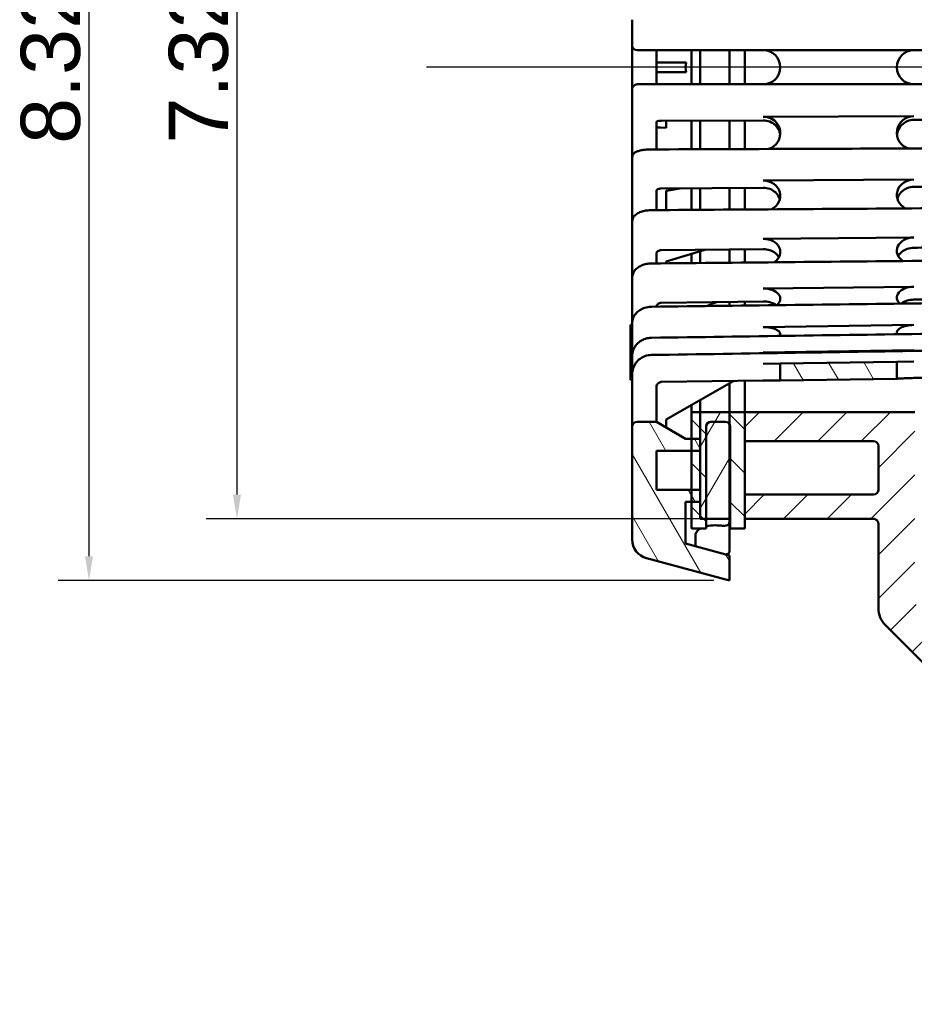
# Model space of a CAD drawing. Header units: inches. Extents: x 0 to 46.8, y 0 to 33.1.
# Tile 13 of 22: x 18.9 to 26.1, y 11.2 to 19.2. Entities that reach past the tile are written whole.
import ezdxf

# ---------------------------------------------------------------- set-up
doc = ezdxf.new("R2010")
doc.units = ezdxf.units.IN
doc.header["$LTSCALE"] = 2
doc.header["$MEASUREMENT"] = 0
for name, color, linetype, lineweight in [('Centerline (ANSI)', 7, 'Continuous', 25), ('Dimension (ANSI)', 7, 'Continuous', 25), ('Hatch (ANSI)', 7, 'Continuous', 18), ('Visible (ANSI)', 7, 'Continuous', 50)]:
    doc.layers.add(name, color=color, linetype=linetype, lineweight=lineweight)
doc.styles.add('Note Text (ANSI)', font='arial.ttf')
doc.dimstyles.new('Default (ANSI)', dxfattribs={"dimscale": 2, "dimtxt": 0.24, "dimasz": 0.098425, "dimexe": 0.125, "dimexo": 0.0625, "dimgap": 0.031496, "dimtad": 0, "dimtih": 1, "dimtoh": 1, "dimrnd": 1e-08, "dimzin": 4, "dimdsep": 46, "dimtxsty": 'Note Text (ANSI)', "dimcen": 0.09, "dimdle": 0.393701, "dimclrd": 256, "dimclre": 256, "dimclrt": 256, "dimadec": 0, "dimazin": 1, "dimtfac": 0.5, "dimtofl": 0, "dimtmove": 0, "dimatfit": 3, "dimfxl": 1, "dimtolj": 1, "dimtzin": 4, "dimlwd": -1, "dimlwe": -1, "dimarcsym": 0})

# ---------------------------------------------------------------- blocks, each defined once
blk = doc.blocks.new('*D11')
at = {"layer": 'Defpoints', "color": 0, "transparency": 16777216}
for p in [(24.6334, 22.9967), (19.4404, 14.6746), (24.6334, 14.6746)]:
    blk.add_point(p, dxfattribs=at)
at = {"layer": 'Dimension (ANSI)', "transparency": 16777216}
for p, q in [((24.5084, 22.9967), (19.1904, 22.9967)), ((19.4404, 22.7998), (19.4404, 14.8715)), ((24.5084, 14.6746), (19.1904, 14.6746))]:
    blk.add_line(p, q, dxfattribs=at)
for points in [[(19.4076, 22.7998), (19.4732, 22.7998), (19.4404, 22.9967)], [(19.4076, 14.8715), (19.4732, 14.8715), (19.4404, 14.6746)]]:
    blk.add_solid(points, dxfattribs=at)
at = {"layer": 'Dimension (ANSI)', "transparency": 16777216, "insert": (18.887, 18.2144), "char_height": 0.48, "attachment_point": 1, "rotation": 90, "style": 'Note Text (ANSI)'}
blk.add_mtext('\\A1;8.32', dxfattribs=at)
blk = doc.blocks.new('*D16')
at = {"layer": 'Defpoints', "color": 0, "transparency": 16777216}
for p in [(24.7594, 22.4971), (20.6406, 15.1742), (24.7594, 15.1742)]:
    blk.add_point(p, dxfattribs=at)
at = {"layer": 'Dimension (ANSI)', "transparency": 16777216}
for p, q in [((24.6344, 22.4971), (20.3906, 22.4971)), ((20.6406, 22.3002), (20.6406, 15.3711)), ((24.6344, 15.1742), (20.3906, 15.1742))]:
    blk.add_line(p, q, dxfattribs=at)
for points in [[(20.6078, 22.3002), (20.6734, 22.3002), (20.6406, 22.4971)], [(20.6078, 15.3711), (20.6734, 15.3711), (20.6406, 15.1742)]]:
    blk.add_solid(points, dxfattribs=at)
at = {"layer": 'Dimension (ANSI)', "transparency": 16777216, "insert": (20.0872, 18.2167), "char_height": 0.48, "attachment_point": 1, "rotation": 90, "style": 'Note Text (ANSI)'}
blk.add_mtext('\\A1;7.32', dxfattribs=at)

msp = doc.modelspace()

# ---------------------------------------------------------------- hatches: boundary and pattern name
at = {"layer": 'Hatch (ANSI)'}
h = msp.add_hatch(dxfattribs=at)
h.set_pattern_fill('ANSI31', color=256, scale=2, angle=75, style=0)
edge = h.paths.add_edge_path()
edge.add_line((24.6334, 14.8784), (24.2791, 14.9734))
edge.add_line((24.2791, 14.9734), (24.2791, 15.312))
edge.add_line((24.2791, 15.312), (24.3263, 15.312))
edge.add_line((24.3263, 15.312), (24.3972, 15.312))
edge.add_line((24.3972, 15.312), (24.3972, 15.4105))
edge.add_line((24.3972, 15.4105), (24.3263, 15.4105))
edge.add_line((24.3263, 15.4105), (24.0429, 15.4105))
edge.add_line((24.0429, 15.4105), (24.0429, 15.7254))
edge.add_line((24.0429, 15.7254), (24.3263, 15.7254))
edge.add_line((24.3263, 15.7254), (24.3972, 15.7254))
edge.add_line((24.3972, 15.7254), (24.3972, 15.8239))
edge.add_line((24.3972, 15.8239), (24.3263, 15.8239))
edge.add_line((24.3263, 15.8239), (24.2791, 15.8239))
edge.add_line((24.2791, 15.8239), (24.0429, 15.9616))
edge.add_line((24.0429, 15.9616), (23.8854, 15.9616))
edge.add_ellipse((23.8854, 15.9223), major_axis=(-0.0394, 0), ratio=1, start_angle=270, end_angle=360)
edge.add_line((23.846, 15.9223), (23.846, 15.0065))
edge.add_ellipse((24.0035, 15.0065), major_axis=(0, -0.1575), ratio=1, start_angle=270, end_angle=345)
edge.add_line((23.9627, 14.8543), (24.6334, 14.6746))
edge.add_line((24.6334, 14.6746), (24.6334, 14.8784))
edge = h.paths.add_edge_path()
edge.add_line((24.2791, 22.698), (24.6334, 22.7929))
edge.add_line((24.6334, 22.7929), (24.6334, 22.9967))
edge.add_line((24.6334, 22.9967), (23.9627, 22.817))
edge.add_ellipse((24.0035, 22.6649), major_axis=(-0.1521, -0.0408), ratio=1, start_angle=270, end_angle=345)
edge.add_line((23.846, 22.6649), (23.846, 21.7491))
edge.add_ellipse((23.8854, 21.7491), major_axis=(0, -0.0394), ratio=1, start_angle=270, end_angle=360)
edge.add_line((23.8854, 21.7097), (24.0429, 21.7097))
edge.add_line((24.0429, 21.7097), (24.2791, 21.8475))
edge.add_line((24.2791, 21.8475), (24.3263, 21.8475))
edge.add_line((24.3263, 21.8475), (24.3972, 21.8475))
edge.add_line((24.3972, 21.8475), (24.3972, 21.9459))
edge.add_line((24.3972, 21.9459), (24.3263, 21.9459))
edge.add_line((24.3263, 21.9459), (24.0429, 21.9459))
edge.add_line((24.0429, 21.9459), (24.0429, 22.2609))
edge.add_line((24.0429, 22.2609), (24.3263, 22.2609))
edge.add_line((24.3263, 22.2609), (24.3972, 22.2609))
edge.add_line((24.3972, 22.2609), (24.3972, 22.3593))
edge.add_line((24.3972, 22.3593), (24.3263, 22.3593))
edge.add_line((24.3263, 22.3593), (24.2791, 22.3593))
edge.add_line((24.2791, 22.3593), (24.2791, 22.698))
edge = h.paths.add_edge_path()
edge.add_line((30.0665, 21.0994), (30.0665, 21.2963))
edge.add_line((30.0665, 21.2963), (25.0468, 21.3757))
edge.add_line((25.0468, 21.3757), (25.0468, 21.2176))
edge.add_spline(control_points=[(25.0468, 21.2176), (25.0468, 21.2125), (25.0478, 21.2075), (25.0516, 21.198), (25.0545, 21.1937), (25.0617, 21.1864), (25.0659, 21.1835), (25.0754, 21.1794), (25.0804, 21.1783), (25.0855, 21.1783)], knot_values=[-0.155985, -0.155985, -0.155985, -0.155985, -0.117193, -0.117193, -0.078129, -0.078129, -0.039064, -0.039064, 0, 0, 0, 0], degree=3, periodic=0)
edge.add_line((25.0855, 21.1783), (30.0665, 21.0994))
h.paths.add_polyline_path([(25.0468, 16.2956), (25.9917, 16.3105), (25.9917, 16.4484), (25.0468, 16.4334)])
h.paths.add_polyline_path([(29.8303, 16.6344), (29.8303, 16.5093), (30.0665, 16.5128), (30.0665, 16.6309)])
h = msp.add_hatch(dxfattribs=at)
h.set_pattern_fill('ANSI31', color=256, scale=2, angle=90, style=0)
edge = h.paths.add_edge_path()
edge.add_line((24.3263, 21.6309), (24.7594, 21.6309))
edge.add_line((24.7594, 21.6309), (24.7594, 21.8672))
edge.add_line((24.7594, 21.8672), (24.7594, 22.3002))
edge.add_line((24.7594, 22.3002), (24.7594, 22.4971))
edge.add_line((24.7594, 22.4971), (24.7594, 22.5758))
edge.add_line((24.7594, 22.5758), (24.6413, 22.5758))
edge.add_line((24.6413, 22.5758), (24.6413, 21.7491))
edge.add_ellipse((24.6019, 21.7491), major_axis=(0, -0.0394), ratio=1, start_angle=53.1301, end_angle=90, ccw=False)
edge.add_ellipse((24.6019, 21.7491), major_axis=(-0.0236, -0.0315), ratio=1, start_angle=36.8699, end_angle=90, ccw=False)
edge.add_line((24.6019, 21.7097), (24.4838, 21.7097))
edge.add_ellipse((24.4838, 21.7491), major_axis=(-0.0394, 0), ratio=1, start_angle=0, end_angle=90, ccw=False)
edge.add_line((24.4444, 21.7491), (24.4444, 22.4971))
edge.add_line((24.4444, 22.4971), (24.4444, 22.5758))
edge.add_line((24.4444, 22.5758), (24.3263, 22.5758))
edge.add_line((24.3263, 22.5758), (24.3263, 22.3593))
edge.add_line((24.3263, 22.3593), (24.3263, 22.2609))
edge.add_line((24.3263, 22.2609), (24.3263, 21.9459))
edge.add_line((24.3263, 21.9459), (24.3263, 21.8475))
edge.add_line((24.3263, 21.8475), (24.3263, 21.6309))
edge = h.paths.add_edge_path()
edge.add_line((24.7594, 16.0404), (24.3263, 16.0404))
edge.add_line((24.3263, 16.0404), (24.3263, 15.8239))
edge.add_line((24.3263, 15.8239), (24.3263, 15.7254))
edge.add_line((24.3263, 15.7254), (24.3263, 15.4105))
edge.add_line((24.3263, 15.4105), (24.3263, 15.312))
edge.add_line((24.3263, 15.312), (24.3263, 15.0955))
edge.add_line((24.3263, 15.0955), (24.4444, 15.0955))
edge.add_line((24.4444, 15.0955), (24.4444, 15.1742))
edge.add_line((24.4444, 15.1742), (24.4444, 15.9223))
edge.add_ellipse((24.4838, 15.9223), major_axis=(0, 0.0394), ratio=1, start_angle=0, end_angle=90, ccw=False)
edge.add_line((24.4838, 15.9616), (24.6019, 15.9616))
edge.add_ellipse((24.6019, 15.9223), major_axis=(0.0394, 0), ratio=1, start_angle=36.8699, end_angle=90, ccw=False)
edge.add_ellipse((24.6019, 15.9223), major_axis=(0.0236, -0.0315), ratio=1, start_angle=53.1301, end_angle=90, ccw=False)
edge.add_line((24.6413, 15.9223), (24.6413, 15.0955))
edge.add_line((24.6413, 15.0955), (24.7594, 15.0955))
edge.add_line((24.7594, 15.0955), (24.7594, 15.1742))
edge.add_line((24.7594, 15.1742), (24.7594, 15.3711))
edge.add_line((24.7594, 15.3711), (24.7594, 15.8042))
edge.add_line((24.7594, 15.8042), (24.7594, 16.0404))
h = msp.add_hatch(dxfattribs=at)
h.set_pattern_fill('ANSI31', color=256, scale=2, angle=15, style=0)
h.paths.add_polyline_path([(24.3972, 22.4971), (24.3972, 22.3593), (24.3972, 22.2609), (24.3972, 21.9459), (24.3972, 21.8475), (24.3972, 21.6309), (24.6334, 21.6309), (24.6334, 21.7254), (24.6334, 22.4971), (24.4444, 22.4971)])
h.paths.add_polyline_path([(24.3972, 16.0404), (24.3972, 15.8239), (24.3972, 15.7254), (24.3972, 15.4105), (24.3972, 15.312), (24.3972, 15.1742), (24.4444, 15.1742), (24.6334, 15.1742), (24.6334, 15.9459), (24.6334, 16.0404)])
h = msp.add_hatch(dxfattribs=at)
h.set_pattern_fill('ANSI31', color=256, scale=2, style=0)
edge = h.paths.add_edge_path()
edge.add_ellipse((31.8066, 22.4577), major_axis=(-0.0394, 0), ratio=1, start_angle=270, end_angle=360)
edge.add_line((31.7673, 22.4577), (31.7673, 21.9853))
edge.add_ellipse((31.6492, 21.9853), major_axis=(0, -0.1181), ratio=1, start_angle=0, end_angle=90, ccw=False)
edge.add_line((31.6492, 21.8672), (31.3342, 21.8672))
edge.add_spline(control_points=[(31.3342, 21.8672), (31.3263, 21.8672), (31.3184, 21.868), (31.3028, 21.8711), (31.2952, 21.8735), (31.2738, 21.8826), (31.2609, 21.8914), (31.2393, 21.9133), (31.2308, 21.9262), (31.2191, 21.9547), (31.2161, 21.9699), (31.2161, 21.9853)], knot_values=[-0.472444, -0.472444, -0.472444, -0.472444, -0.412012, -0.412012, -0.35158, -0.35158, -0.234387, -0.234387, -0.117193, -0.117193, 0, 0, 0, 0], degree=3, periodic=0)
edge.add_line((31.2161, 21.9853), (31.2161, 22.4577))
edge.add_ellipse((31.1767, 22.4577), major_axis=(0, 0.0394), ratio=1, start_angle=270, end_angle=360)
edge.add_line((31.1767, 22.4971), (31.124, 22.4971))
edge.add_line((31.124, 22.4971), (31.0232, 22.4971))
edge.add_line((31.0232, 22.4971), (31.0232, 21.8672))
edge.add_line((31.0232, 21.8672), (30.9011, 21.8672))
edge.add_line((30.9011, 21.8672), (30.9011, 20.2727))
edge.add_line((30.9011, 20.2727), (31.2161, 20.2727))
edge.add_line((31.2161, 20.2727), (31.3736, 20.2727))
edge.add_line((31.3736, 20.2727), (31.5311, 20.2727))
edge.add_line((31.5311, 20.2727), (31.6492, 20.2727))
edge.add_ellipse((31.6492, 20.2333), major_axis=(0.0394, 0), ratio=1, start_angle=0, end_angle=90, ccw=False)
edge.add_line((31.6885, 20.2333), (31.6885, 19.9971))
edge.add_line((31.6885, 19.9971), (31.6885, 19.7609))
edge.add_line((31.6885, 19.7609), (31.8854, 19.7609))
edge.add_line((31.8854, 19.7609), (31.9641, 19.8396))
edge.add_line((31.9641, 19.8396), (31.9641, 20.8839))
edge.add_ellipse((32.0822, 20.8839), major_axis=(0, 0.1181), ratio=1, start_angle=0.5, end_angle=90, ccw=False)
edge.add_line((32.0812, 21.002), (33.9326, 21.0182))
edge.add_line((33.9326, 21.0182), (33.9326, 21.2569))
edge.add_ellipse((33.8933, 21.2569), major_axis=(0, 0.0394), ratio=1, start_angle=270, end_angle=360)
edge.add_line((33.8933, 21.2963), (32.2397, 21.2963))
edge.add_ellipse((32.2397, 21.5719), major_axis=(-0.2756, 0), ratio=1, start_angle=0, end_angle=90, ccw=False)
edge.add_line((31.9641, 21.5719), (31.9641, 22.4577))
edge.add_ellipse((31.9248, 22.4577), major_axis=(0, 0.0394), ratio=1, start_angle=270, end_angle=360)
edge.add_line((31.9248, 22.4971), (31.8066, 22.4971))
edge = h.paths.add_edge_path()
edge.add_ellipse((31.7279, 16.6802), major_axis=(0.0394, 0), ratio=1, start_angle=0, end_angle=90)
edge.add_line((31.7279, 16.7195), (30.3893, 16.7195))
edge.add_line((30.3893, 16.7195), (30.3893, 16.8376))
edge.add_line((30.3893, 16.8376), (31.7279, 16.8376))
edge.add_ellipse((31.7279, 16.877), major_axis=(0, -0.0394), ratio=1, start_angle=0, end_angle=90)
edge.add_line((31.7673, 16.877), (31.7673, 17.1624))
edge.add_ellipse((31.7279, 17.1624), major_axis=(0.0394, 0), ratio=1, start_angle=0, end_angle=90)
edge.add_line((31.7279, 17.2018), (30.3893, 17.2018))
edge.add_line((30.3893, 17.2018), (30.3893, 17.3987))
edge.add_line((30.3893, 17.3987), (31.2161, 17.3987))
edge.add_line((31.2161, 17.3987), (31.3736, 17.3987))
edge.add_line((31.3736, 17.3987), (31.5311, 17.3987))
edge.add_line((31.5311, 17.3987), (31.6492, 17.3987))
edge.add_ellipse((31.6492, 17.438), major_axis=(0, -0.0394), ratio=1, start_angle=0, end_angle=90)
edge.add_line((31.6885, 17.438), (31.6885, 17.6742))
edge.add_line((31.6885, 17.6742), (31.6885, 17.9105))
edge.add_line((31.6885, 17.9105), (31.8854, 17.9105))
edge.add_line((31.8854, 17.9105), (31.9641, 17.8317))
edge.add_line((31.9641, 17.8317), (31.9641, 16.7874))
edge.add_ellipse((32.0822, 16.7874), major_axis=(-0.1181, 0.001), ratio=1, start_angle=0.5, end_angle=90)
edge.add_line((32.0812, 16.6693), (33.9326, 16.6531))
edge.add_line((33.9326, 16.6531), (33.9326, 16.4144))
edge.add_ellipse((33.8933, 16.4144), major_axis=(0.0394, 0), ratio=1, start_angle=270, end_angle=360, ccw=False)
edge.add_line((33.8933, 16.375), (32.2397, 16.375))
edge.add_ellipse((32.2397, 16.0994), major_axis=(0, 0.2756), ratio=1, start_angle=0, end_angle=90)
edge.add_line((31.9641, 16.0994), (31.9641, 15.2136))
edge.add_ellipse((31.9248, 15.2136), major_axis=(0.0065, 0.0388), ratio=1, start_angle=270, end_angle=279.57127, ccw=False)
edge.add_line((31.9636, 15.2071), (32.4412, 14.7294))
edge.add_ellipse((32.4134, 14.7016), major_axis=(0.0278, 0.0278), ratio=1, start_angle=270, end_angle=360, ccw=False)
edge.add_line((32.4412, 14.6737), (32.287, 14.5195))
edge.add_line((32.287, 14.5195), (30.8829, 15.8993))
edge.add_line((30.8829, 15.8993), (30.8127, 15.829))
edge.add_line((30.8127, 15.829), (30.6013, 16.0404))
edge.add_line((30.6013, 16.0404), (31.7279, 16.0404))
edge.add_ellipse((31.7279, 16.0798), major_axis=(0, -0.0394), ratio=1, start_angle=0, end_angle=90)
edge.add_line((31.7673, 16.0798), (31.7673, 16.6802))
edge = h.paths.add_edge_path()
edge.add_ellipse((25.8027, 15.7648), major_axis=(0.0394, 0), ratio=1, start_angle=0, end_angle=90)
edge.add_line((25.8027, 15.8042), (24.7594, 15.8042))
edge.add_line((24.7594, 15.8042), (24.7594, 16.0404))
edge.add_line((24.7594, 16.0404), (26.1374, 16.0404))
edge.add_line((26.1374, 16.0404), (26.1374, 14.4912))
edge.add_line((26.1374, 14.4912), (26.1374, 14.4912))
edge.add_line((26.1374, 14.4912), (26.1374, 14.4911))
edge.add_line((26.1374, 14.4911), (29.1713, 11.4038))
edge.add_line((29.1713, 11.4038), (29.0171, 11.2496))
edge.add_ellipse((28.9892, 11.2774), major_axis=(0.0278, -0.0278), ratio=1, start_angle=270, end_angle=360, ccw=False)
edge.add_line((28.9614, 11.2496), (25.8997, 14.3112))
edge.add_spline(control_points=[(25.8997, 14.3112), (25.8816, 14.3293), (25.8672, 14.3508), (25.8473, 14.3985), (25.8421, 14.4243), (25.8421, 14.4504)], knot_values=[-0.393957, -0.393957, -0.393957, -0.393957, -0.198634, -0.198634, 0, 0, 0, 0], degree=3, periodic=0)
edge.add_line((25.8421, 14.4504), (25.8421, 15.1349))
edge.add_spline(control_points=[(25.8421, 15.1349), (25.8421, 15.14), (25.8411, 15.1451), (25.8372, 15.1546), (25.8343, 15.1589), (25.8271, 15.1662), (25.8228, 15.1691), (25.8157, 15.1721), (25.8132, 15.1729), (25.808, 15.174), (25.8053, 15.1742), (25.8027, 15.1742)], knot_values=[-0.157481, -0.157481, -0.157481, -0.157481, -0.118417, -0.118417, -0.079353, -0.079353, -0.040288, -0.040288, -0.020144, -0.020144, 0, 0, 0, 0], degree=3, periodic=0)
edge.add_line((25.8027, 15.1742), (24.7594, 15.1742))
edge.add_line((24.7594, 15.1742), (24.7594, 15.3711))
edge.add_line((24.7594, 15.3711), (25.8027, 15.3711))
edge.add_ellipse((25.8027, 15.4105), major_axis=(0, -0.0394), ratio=1, start_angle=0, end_angle=90)
edge.add_line((25.8421, 15.4105), (25.8421, 15.7648))
edge = h.paths.add_edge_path()
edge.add_line((30.3893, 20.8337), (30.3893, 20.4695))
edge.add_line((30.3893, 20.4695), (30.3893, 20.2727))
edge.add_line((30.3893, 20.2727), (30.5074, 20.2727))
edge.add_line((30.5074, 20.2727), (30.5074, 21.8672))
edge.add_line((30.5074, 21.8672), (30.3854, 21.8672))
edge.add_line((30.3854, 21.8672), (30.3854, 22.4971))
edge.add_line((30.3854, 22.4971), (30.2846, 22.4971))
edge.add_line((30.2846, 22.4971), (30.2318, 22.4971))
edge.add_ellipse((30.2318, 22.4577), major_axis=(-0.0394, 0), ratio=1, start_angle=270, end_angle=360)
edge.add_line((30.1925, 22.4577), (30.1925, 21.9853))
edge.add_spline(control_points=[(30.1925, 21.9853), (30.1925, 21.9773), (30.1917, 21.9694), (30.1885, 21.9539), (30.1861, 21.9463), (30.177, 21.9248), (30.1683, 21.912), (30.1464, 21.8904), (30.1334, 21.8818), (30.105, 21.8702), (30.0897, 21.8672), (30.0744, 21.8672)], knot_values=[-0.472444, -0.472444, -0.472444, -0.472444, -0.412012, -0.412012, -0.35158, -0.35158, -0.234387, -0.234387, -0.117193, -0.117193, 0, 0, 0, 0], degree=3, periodic=0)
edge.add_line((30.0744, 21.8672), (28.9129, 21.8672))
edge.add_ellipse((28.9129, 21.9853), major_axis=(-0.1181, 0), ratio=1, start_angle=0, end_angle=90, ccw=False)
edge.add_line((28.7948, 21.9853), (28.7948, 22.4577))
edge.add_ellipse((28.7555, 22.4577), major_axis=(0, 0.0394), ratio=1, start_angle=270, end_angle=360)
edge.add_line((28.7555, 22.4971), (28.6374, 22.4971))
edge.add_ellipse((28.6374, 22.4577), major_axis=(-0.0394, 0), ratio=1, start_angle=270, end_angle=360)
edge.add_line((28.598, 22.4577), (28.598, 21.9853))
edge.add_ellipse((28.4799, 21.9853), major_axis=(0, -0.1181), ratio=1, start_angle=0, end_angle=90, ccw=False)
edge.add_line((28.4799, 21.8672), (26.1767, 21.8672))
edge.add_ellipse((26.1767, 21.9853), major_axis=(-0.1181, 0), ratio=1, start_angle=0, end_angle=90, ccw=False)
edge.add_line((26.0586, 21.9853), (26.0586, 22.379))
edge.add_ellipse((25.9405, 22.379), major_axis=(0, 0.1181), ratio=1, start_angle=270, end_angle=360)
edge.add_line((25.9405, 22.4971), (24.7594, 22.4971))
edge.add_line((24.7594, 22.4971), (24.7594, 22.3002))
edge.add_line((24.7594, 22.3002), (25.8027, 22.3002))
edge.add_ellipse((25.8027, 22.2609), major_axis=(0.0394, 0), ratio=1, start_angle=0, end_angle=90, ccw=False)
edge.add_line((25.8421, 22.2609), (25.8421, 21.9065))
edge.add_ellipse((25.8027, 21.9065), major_axis=(0, -0.0394), ratio=1, start_angle=0, end_angle=90, ccw=False)
edge.add_line((25.8027, 21.8672), (24.7594, 21.8672))
edge.add_line((24.7594, 21.8672), (24.7594, 21.6309))
edge.add_line((24.7594, 21.6309), (30.3499, 21.6309))
edge.add_spline(control_points=[(30.3499, 21.6309), (30.3526, 21.6309), (30.3552, 21.6307), (30.3604, 21.6296), (30.3629, 21.6288), (30.3701, 21.6258), (30.3744, 21.6229), (30.3816, 21.6156), (30.3844, 21.6113), (30.3883, 21.6018), (30.3893, 21.5967), (30.3893, 21.5916)], knot_values=[-0.157481, -0.157481, -0.157481, -0.157481, -0.137337, -0.137337, -0.117193, -0.117193, -0.078129, -0.078129, -0.039064, -0.039064, 0, 0, 0, 0], degree=3, periodic=0)
edge.add_line((30.3893, 21.5916), (30.3893, 21.3553))
edge.add_line((30.3893, 21.3553), (30.3893, 20.9518))
edge.add_line((30.3893, 20.9518), (30.3893, 20.8337))

# ---------------------------------------------------------------- linework, layer by layer
at = {"layer": 'Centerline (ANSI)', "linetype": 'Continuous'}
msp.add_line((34.7547, 18.8357), (22.1762, 18.8357), dxfattribs=at)
at = {"layer": 'Visible (ANSI)'}
for p, q in [((23.846, 19.2217), (23.846, 19.0128)), ((23.846, 19.0128), (23.846, 18.6585)), ((23.8854, 18.9735), (24.0016, 18.9735)), ((24.0016, 18.9735), (26.2263, 18.9735)), ((24.0429, 18.8357), (24.0429, 18.9735)), ((24.3263, 18.6979), (24.3263, 18.9735)), ((24.3972, 18.6979), (24.3972, 18.9735)), ((24.6334, 18.9735), (24.6334, 18.6979)), ((24.7594, 18.6979), (24.7594, 18.9735)), ((24.7594, 18.9735), (24.7594, 18.6979)), ((24.2843, 18.875), (24.0429, 18.875)), ((24.0429, 18.6979), (24.0429, 18.8357)), ((24.0429, 18.7963), (24.2843, 18.7963)), ((24.0016, 18.6979), (23.8854, 18.6979)), ((26.2263, 18.6979), (24.0016, 18.6979)), ((23.846, 18.6585), (23.846, 18.4496)), ((23.846, 18.4496), (23.846, 18.3995)), ((23.846, 18.3995), (23.846, 18.1042)), ((24.0429, 18.3934), (24.0429, 18.3611)), ((24.909, 18.4051), (24.0816, 18.4022)), ((24.1216, 18.3458), (24.1216, 18.4024)), ((24.3263, 18.1711), (24.3263, 18.4031)), ((24.3972, 18.1713), (24.3972, 18.4033)), ((24.6334, 18.4042), (24.6334, 18.1721)), ((24.7594, 18.1726), (24.7594, 18.4046)), ((24.7594, 18.4046), (24.7594, 18.1726)), ((26.1295, 18.4393), (24.909, 18.435)), ((24.0429, 18.1701), (24.0429, 18.3611)), ((24.1216, 18.3458), (24.072, 18.3473)), ((23.846, 18.1042), (23.846, 17.9058)), ((23.846, 17.9058), (23.846, 17.8081)), ((26.1295, 17.9249), (24.909, 17.9166)), ((23.846, 17.8081), (23.846, 17.5866)), ((24.0429, 17.8356), (24.0429, 17.7726)), ((24.909, 17.8584), (24.0816, 17.8527)), ((24.2319, 17.8537), (24.1216, 17.8327)), ((24.1216, 17.6781), (24.1216, 17.8327)), ((24.3263, 17.6796), (24.3263, 17.8544)), ((24.3972, 17.68), (24.3972, 17.8549)), ((24.6334, 17.8565), (24.6334, 17.6817)), ((24.7594, 17.6825), (24.7594, 17.8574)), ((24.7594, 17.8574), (24.7594, 17.6825)), ((24.0429, 17.6776), (24.0429, 17.7726)), ((23.846, 17.5866), (23.846, 17.4086)), ((23.846, 17.4086), (23.846, 17.2682)), ((26.1295, 17.4563), (24.909, 17.4443)), ((24.0429, 17.3279), (24.0429, 17.2452)), ((24.909, 17.3607), (24.0816, 17.3525)), ((24.4346, 17.356), (24.1216, 17.2598)), ((24.3972, 17.2487), (24.3972, 17.3445)), ((24.6334, 17.3579), (24.6334, 17.251)), ((24.7594, 17.2523), (24.7594, 17.3592)), ((24.7594, 17.3592), (24.7594, 17.2523)), ((23.846, 17.2682), (23.846, 17.1316)), ((24.1216, 17.246), (24.1216, 17.2598)), ((24.3263, 17.248), (24.3263, 17.3227)), ((23.846, 17.1316), (23.846, 16.983)), ((26.1295, 17.0568), (24.909, 17.0417)), ((23.846, 16.983), (23.846, 16.8069)), ((24.909, 16.9369), (24.0816, 16.9266)), ((24.5287, 16.9322), (24.4488, 16.8995)), ((24.6334, 16.9335), (24.6334, 16.9018)), ((24.7594, 16.9034), (24.7594, 16.935)), ((24.7594, 16.935), (24.7594, 16.9034)), ((24.0429, 16.8958), (24.0429, 16.8945)), ((23.846, 16.8069), (23.846, 16.762)), ((23.8325, 16.3026), (23.8325, 16.7475)), ((23.8325, 16.7475), (23.846, 16.7475)), ((23.846, 16.762), (23.846, 16.6502)), ((26.1295, 16.7465), (24.909, 16.7291)), ((23.846, 16.6502), (23.846, 16.4965)), ((26.1295, 16.541), (24.909, 16.5222)), ((23.846, 16.4965), (23.846, 16.4271)), ((25.9917, 16.4484), (25.0468, 16.4334)), ((26.1295, 16.4505), (25.9917, 16.4484)), ((25.9917, 16.3105), (25.9917, 16.4484)), ((23.846, 16.4271), (23.846, 16.3482)), ((25.0468, 16.4334), (24.909, 16.4312)), ((25.0468, 16.4334), (25.0468, 16.2956)), ((23.8325, 16.3026), (23.846, 16.3026)), ((23.846, 16.3482), (23.846, 16.3247)), ((23.846, 16.3247), (23.846, 16.0994)), ((24.909, 16.2971), (24.0816, 16.284)), ((24.6692, 16.2933), (24.1216, 15.9792)), ((24.7594, 16.0404), (24.7594, 16.2948)), ((24.7594, 16.2948), (24.7594, 16.0404)), ((25.0468, 16.2956), (25.9917, 16.3105)), ((24.0429, 16.2446), (24.0429, 16.0994)), ((24.6334, 16.2728), (24.6334, 16.0404)), ((24.3972, 16.0404), (24.3972, 16.1373)), ((23.846, 16.0994), (23.846, 15.9223)), ((24.0429, 15.9616), (24.0429, 16.0994)), ((24.3263, 16.0404), (24.3263, 16.0966)), ((24.1216, 15.9792), (24.1216, 15.9157)), ((24.7594, 16.0404), (24.3263, 16.0404)), ((24.3263, 16.0404), (24.3263, 15.0955)), ((24.3972, 16.0404), (24.3972, 15.1742)), ((24.6334, 16.0404), (24.3972, 16.0404)), ((24.6334, 15.1742), (24.6334, 16.0404)), ((26.1374, 16.0404), (24.7594, 16.0404)), ((24.7594, 16.0404), (24.7594, 15.8042)), ((24.7594, 15.0955), (24.7594, 16.0404)), ((23.846, 15.9223), (23.846, 15.0065)), ((24.0429, 15.9616), (23.8854, 15.9616)), ((24.2791, 15.8239), (24.0429, 15.9616)), ((24.4444, 15.0955), (24.4444, 15.9223)), ((24.4838, 15.9616), (24.6019, 15.9616)), ((24.6413, 15.9223), (24.6413, 15.0955)), ((24.3972, 15.8239), (24.2791, 15.8239)), ((24.3972, 15.7254), (24.3972, 15.8239)), ((24.6334, 15.756), (24.6413, 15.756)), ((24.7594, 15.8042), (25.8027, 15.8042)), ((25.8421, 15.7648), (25.8421, 15.4105)), ((24.0429, 15.4105), (24.0429, 15.7254)), ((24.0429, 15.7254), (24.3972, 15.7254)), ((24.3972, 15.4105), (24.0429, 15.4105)), ((24.3972, 15.312), (24.3972, 15.4105)), ((25.8027, 15.3711), (24.7594, 15.3711)), ((24.7594, 15.3711), (24.7594, 15.1742)), ((24.2791, 14.9734), (24.2791, 15.312)), ((24.2791, 15.312), (24.3972, 15.312)), ((24.3972, 15.1742), (24.6334, 15.1742)), ((24.6334, 15.1742), (24.6334, 15.1475)), ((24.7594, 15.1742), (25.8027, 15.1742)), ((24.3263, 15.0955), (24.4444, 15.0955)), ((24.6334, 14.9094), (24.6334, 15.1475)), ((24.6413, 15.0955), (24.7594, 15.0955)), ((25.8421, 15.1349), (25.8421, 14.4504)), ((24.3578, 14.9523), (24.3578, 15.043)), ((24.6334, 14.8784), (24.2791, 14.9734)), ((23.9627, 14.8543), (24.6334, 14.6746)), ((24.6334, 14.6746), (24.6334, 14.8784)), ((25.8997, 14.3112), (28.9614, 11.2496))]:
    msp.add_line(p, q, dxfattribs=at)
for centre, radius, start, end in [((23.8854, 19.0128), 0.0394, 180, 270), ((24.909, 18.8357), 0.1378, 270, 90), ((26.1295, 18.8357), 0.1378, 90, 270), ((23.8854, 18.6585), 0.0394, 90, 180), ((23.8854, 15.9223), 0.0394, 90, 180), ((24.4838, 15.9223), 0.0394, 90, 180), ((24.6019, 15.9223), 0.0394, 0, 90), ((25.8027, 15.7648), 0.0394, 0, 90), ((25.8027, 15.4105), 0.0394, 270, 0), ((24.0035, 15.0065), 0.1575, 180, 255)]:
    msp.add_arc(centre, radius, start, end, dxfattribs=at)
for centre, major_axis, ratio, start_param, end_param in [((24.7178, 18.8357), (-0.4387, 0), 0.583333, 6.128726, 6.437645), ((24.909, 18.3006), (0.1375, 0.0097), 0.974685, 4.963844, 7.785114), ((26.1295, 18.3049), (-0.1375, -0.0097), 0.974685, 4.643521, 7.464527), ((24.0822, 18.3516), (-0.0394, 0), 0.112673, 0, 1.308997), ((24.909, 17.7924), (0.1377, 0.005), 0.900744, 5.181285, 7.821181), ((26.1295, 17.8008), (-0.1377, -0.005), 0.900744, 4.679588, 7.319134), ((24.909, 17.3365), (0.1378, 0.0035), 0.781636, 5.38734, 7.834156), ((26.1295, 17.3486), (-0.1378, -0.0035), 0.781636, 4.692563, 7.138962), ((24.909, 16.9558), (0.1378, 0.0028), 0.623334, 5.64159, 7.841369), ((26.1295, 16.9709), (-0.1378, -0.0028), 0.623334, 4.699777, 6.899059), ((24.909, 16.6693), (0.1378, 0.0024), 0.433775, 6.042284, 7.846364), ((26.1295, 16.6867), (-0.1378, -0.0024), 0.433775, 4.704772, 6.5082), ((26.1295, 16.5103), (-0.1378, -0.0022), 0.222465, 4.708778, 5.29088), ((24.909, 16.4915), (0.1378, 0.0022), 0.222465, 0.982358, 1.567186)]:
    msp.add_ellipse(centre, major_axis=major_axis, ratio=ratio, start_param=start_param, end_param=end_param, dxfattribs=at)
for points, knots in [([(24.0816, 18.4022), (24.0769, 18.4022), (24.0715, 18.4019), (24.0627, 18.4011), (24.0578, 18.4004), (24.051, 18.3989), (24.0477, 18.3978), (24.044, 18.3958), (24.0429, 18.3945), (24.0429, 18.3934)], [0.2979725, 0.2979725, 0.2979725, 0.2979725, 0.3334089, 0.3334089, 0.3704434, 0.3704434, 0.4075107, 0.4075107, 0.4446042, 0.4446042, 0.4446042, 0.4446042]), ([(24.909, 18.4051), (24.909, 18.4051), (24.9091, 18.4051), (24.9091, 18.4051), (24.9264, 18.4052), (24.9449, 18.4018), (24.9788, 18.3881), (24.9943, 18.3777), (25.0187, 18.3537), (25.0293, 18.3385), (25.0412, 18.3103), (25.0444, 18.2979), (25.0459, 18.2858)], [-0.0003002, -0.0003002, -0.0003002, -0.0003002, 0, 0, 0, 0.1317662, 0.1317662, 0.2635323, 0.2635323, 0.3953198, 0.3953198, 0.4877835, 0.4877835, 0.4877835, 0.4877835]), ([(26.1295, 18.4094), (26.1122, 18.4094), (26.0938, 18.4059), (26.0598, 18.3919), (26.0443, 18.3814), (26.0198, 18.3573), (26.0092, 18.342), (25.9972, 18.3137), (25.9941, 18.3013), (25.9926, 18.2891)], [0.0003025, 0.0003025, 0.0003025, 0.0003025, 0.1319868, 0.1319868, 0.2639737, 0.2639737, 0.3959408, 0.3959408, 0.4885811, 0.4885811, 0.4885811, 0.4885811]), ([(23.846, 18.1042), (23.846, 18.1098), (23.8471, 18.1153), (23.8508, 18.1253), (23.8535, 18.1297), (23.86, 18.1379), (23.8639, 18.1412), (23.8745, 18.1489), (23.8809, 18.1518), (23.8969, 18.1579), (23.9066, 18.1604), (23.928, 18.1646), (23.9397, 18.1663), (23.9641, 18.1687), (23.9772, 18.1695), (23.994, 18.1699), (23.9978, 18.1699), (24.0015, 18.1699)], [-0.4641674, -0.4641674, -0.4641674, -0.4641674, -0.439466, -0.439466, -0.4120751, -0.4120751, -0.3748624, -0.3748624, -0.3049356, -0.3049356, -0.2121021, -0.2121021, -0.1192687, -0.1192687, -0.0264352, -0.0264352, 0, 0, 0, 0]), ([(24.0015, 18.1699), (24.3901, 18.1713), (24.7787, 18.1727), (25.5203, 18.1753), (25.8733, 18.1765), (26.2263, 18.1778)], [0, 0, 0, 0, 2.961393, 2.961393, 5.65173, 5.65173, 5.65173, 5.65173]), ([(24.0816, 17.8527), (24.0769, 17.8527), (24.0715, 17.8522), (24.0627, 17.8506), (24.0578, 17.8492), (24.051, 17.8462), (24.0477, 17.8441), (24.044, 17.8402), (24.0429, 17.8377), (24.0429, 17.8356)], [0.2979725, 0.2979725, 0.2979725, 0.2979725, 0.3334089, 0.3334089, 0.3704434, 0.3704434, 0.4075107, 0.4075107, 0.4446042, 0.4446042, 0.4446042, 0.4446042]), ([(24.909, 17.8584), (24.909, 17.8584), (24.9091, 17.8584), (24.9091, 17.8584), (24.9264, 17.8585), (24.9449, 17.8554), (24.9788, 17.8427), (24.9943, 17.833), (25.0187, 17.8107), (25.0293, 17.7966), (25.039, 17.7754), (25.0411, 17.7695), (25.0427, 17.7635)], [-0.0003002, -0.0003002, -0.0003002, -0.0003002, 0, 0, 0, 0.1317662, 0.1317662, 0.2635323, 0.2635323, 0.3953198, 0.3953198, 0.4447659, 0.4447659, 0.4447659, 0.4447659]), ([(26.1295, 17.8668), (26.1122, 17.8667), (26.0938, 17.8633), (26.0598, 17.8502), (26.0443, 17.8403), (26.0198, 17.8177), (26.0092, 17.8034), (25.9995, 17.7821), (25.9974, 17.7761), (25.9958, 17.77)], [0.0003025, 0.0003025, 0.0003025, 0.0003025, 0.1319868, 0.1319868, 0.2639737, 0.2639737, 0.3959408, 0.3959408, 0.445555, 0.445555, 0.445555, 0.445555]), ([(23.846, 17.5866), (23.846, 17.5948), (23.8477, 17.6031), (23.8541, 17.6186), (23.8589, 17.6257), (23.8719, 17.6402), (23.8809, 17.6467), (23.9012, 17.6582), (23.9127, 17.6629), (23.9376, 17.6703), (23.9507, 17.673), (23.9764, 17.6764), (23.989, 17.6772), (24.0014, 17.6773)], [-0.4641671, -0.4641671, -0.4641671, -0.4641671, -0.4117965, -0.4117965, -0.3526641, -0.3526641, -0.2680753, -0.2680753, -0.1752419, -0.1752419, -0.0824085, -0.0824085, 0, 0, 0, 0]), ([(24.0014, 17.6773), (24.3899, 17.68), (24.7785, 17.6827), (25.5557, 17.688), (25.9443, 17.6907), (26.7215, 17.696), (27.1101, 17.6987), (27.8873, 17.7041), (28.2759, 17.7067), (28.9556, 17.7114), (29.2467, 17.7134), (29.5379, 17.7154)], [0, 0, 0, 0, 2.96146, 2.96146, 5.922919, 5.922919, 8.884379, 8.884379, 11.845839, 11.845839, 14.064497, 14.064497, 14.064497, 14.064497]), ([(24.0816, 17.3525), (24.0769, 17.3524), (24.0715, 17.3517), (24.0627, 17.3495), (24.0578, 17.3474), (24.051, 17.3431), (24.0477, 17.3401), (24.044, 17.3345), (24.0429, 17.3309), (24.0429, 17.3279)], [0.2979725, 0.2979725, 0.2979725, 0.2979725, 0.3334089, 0.3334089, 0.3704434, 0.3704434, 0.4075107, 0.4075107, 0.4446042, 0.4446042, 0.4446042, 0.4446042]), ([(24.909, 17.3607), (24.909, 17.3607), (24.9091, 17.3607), (24.9091, 17.3607), (24.9264, 17.3608), (24.9449, 17.3582), (24.9788, 17.3471), (24.9943, 17.3386), (25.0182, 17.3195), (25.0285, 17.3078), (25.0355, 17.295)], [-0.0003002, -0.0003002, -0.0003002, -0.0003002, 0, 0, 0, 0.1317662, 0.1317662, 0.2635323, 0.2635323, 0.3901022, 0.3901022, 0.3901022, 0.3901022]), ([(26.1295, 17.3727), (26.1122, 17.3725), (26.0938, 17.3695), (26.0598, 17.3578), (26.0443, 17.349), (26.0203, 17.3295), (26.01, 17.3175), (26.003, 17.3045)], [0.0003025, 0.0003025, 0.0003025, 0.0003025, 0.1319868, 0.1319868, 0.2639737, 0.2639737, 0.3908766, 0.3908766, 0.3908766, 0.3908766]), ([(23.846, 17.1316), (23.846, 17.1426), (23.8482, 17.1537), (23.8566, 17.1748), (23.8629, 17.1846), (23.8796, 17.2036), (23.8905, 17.2122), (23.9144, 17.2263), (23.9277, 17.2319), (23.9552, 17.2401), (23.9698, 17.2428), (23.9901, 17.2445), (23.9957, 17.2447), (24.0012, 17.2448)], [-0.4641674, -0.4641674, -0.4641674, -0.4641674, -0.3915395, -0.3915395, -0.3135461, -0.3135461, -0.2207127, -0.2207127, -0.1278792, -0.1278792, -0.0350457, -0.0350457, 0, 0, 0, 0]), ([(24.0012, 17.2448), (24.3898, 17.2486), (24.7784, 17.2525), (25.5556, 17.2602), (25.9442, 17.264), (26.7214, 17.2717), (27.1101, 17.2755), (27.8873, 17.2832), (28.2759, 17.2871), (29.0531, 17.2948), (29.4417, 17.2986), (29.8303, 17.3024)], [0, 0, 0, 0, 2.96152, 2.96152, 5.92304, 5.92304, 8.88456, 8.88456, 11.84608, 11.84608, 14.807599, 14.807599, 14.807599, 14.807599]), ([(24.0011, 16.894), (24.3897, 16.8988), (24.7784, 16.9036), (25.5556, 16.9133), (25.9442, 16.9181), (26.7214, 16.9277), (27.11, 16.9326), (27.8872, 16.9422), (28.2758, 16.947), (29.053, 16.9567), (29.4417, 16.9615), (29.8303, 16.9663)], [0, 0, 0, 0, 2.96157, 2.96157, 5.92314, 5.92314, 8.88471, 8.88471, 11.846281, 11.846281, 14.807851, 14.807851, 14.807851, 14.807851]), ([(24.0816, 16.9266), (24.0769, 16.9266), (24.0715, 16.9257), (24.0627, 16.9228), (24.0578, 16.9203), (24.051, 16.9149), (24.0477, 16.9111), (24.044, 16.9041), (24.0429, 16.8996), (24.0429, 16.8958)], [0.2979725, 0.2979725, 0.2979725, 0.2979725, 0.3334089, 0.3334089, 0.3704434, 0.3704434, 0.4075107, 0.4075107, 0.4446042, 0.4446042, 0.4446042, 0.4446042]), ([(24.909, 16.9369), (24.909, 16.9369), (24.9091, 16.9369), (24.9091, 16.9369), (24.9264, 16.9371), (24.9449, 16.935), (24.9788, 16.9261), (24.9943, 16.9193), (25.0089, 16.9099), (25.0113, 16.9082), (25.0135, 16.9065)], [-0.0003002, -0.0003002, -0.0003002, -0.0003002, 0, 0, 0, 0.1317662, 0.1317662, 0.2635323, 0.2635323, 0.2896631, 0.2896631, 0.2896631, 0.2896631]), ([(26.1295, 16.952), (26.1122, 16.9518), (26.0938, 16.9493), (26.0598, 16.9395), (26.0443, 16.9323), (26.0296, 16.9226), (26.0273, 16.9209), (26.025, 16.9191)], [0.0003025, 0.0003025, 0.0003025, 0.0003025, 0.1319868, 0.1319868, 0.2639737, 0.2639737, 0.2902581, 0.2902581, 0.2902581, 0.2902581]), ([(23.846, 16.762), (23.846, 16.7755), (23.8485, 16.7891), (23.8581, 16.8148), (23.8652, 16.8268), (23.8836, 16.8491), (23.895, 16.8589), (23.9204, 16.8751), (23.9344, 16.8814), (23.9635, 16.8904), (23.979, 16.893), (23.9967, 16.8939), (23.9989, 16.894), (24.0011, 16.894)], [-0.4641671, -0.4641671, -0.4641671, -0.4641671, -0.3792556, -0.3792556, -0.2920318, -0.2920318, -0.1991984, -0.1991984, -0.106365, -0.106365, -0.0135315, -0.0135315, 0, 0, 0, 0]), ([(24.0011, 16.6425), (24.3897, 16.6481), (24.7783, 16.6536), (25.5555, 16.6648), (25.9441, 16.6703), (26.7214, 16.6814), (27.11, 16.687), (27.8872, 16.6981), (28.2758, 16.7036), (29.053, 16.7148), (29.4417, 16.7203), (29.8303, 16.7259)], [0, 0, 0, 0, 2.961608, 2.961608, 5.923216, 5.923216, 8.884824, 8.884824, 11.846432, 11.846432, 14.80804, 14.80804, 14.80804, 14.80804]), ([(23.846, 16.4965), (23.846, 16.5118), (23.8487, 16.5273), (23.8589, 16.5565), (23.8665, 16.5702), (23.8858, 16.5948), (23.8974, 16.6056), (23.9236, 16.6233), (23.9381, 16.6302), (23.9684, 16.6397), (23.9844, 16.6422), (24.0006, 16.6425), (24.0008, 16.6425), (24.0011, 16.6425)], [-0.4641671, -0.4641671, -0.4641671, -0.4641671, -0.3723044, -0.3723044, -0.2799934, -0.2799934, -0.18716, -0.18716, -0.0943266, -0.0943266, -0.0014932, -0.0014932, 0, 0, 0, 0]), ([(24.001, 16.503), (24.3896, 16.509), (24.7782, 16.515), (25.5555, 16.5271), (25.9441, 16.5331), (26.7213, 16.5451), (27.1099, 16.5511), (27.8872, 16.5631), (28.2758, 16.5692), (29.053, 16.5812), (29.4416, 16.5872), (29.8303, 16.5932)], [0, 0, 0, 0, 2.961631, 2.961631, 5.923263, 5.923263, 8.884894, 8.884894, 11.846526, 11.846526, 14.808157, 14.808157, 14.808157, 14.808157]), ([(23.846, 16.3482), (23.846, 16.3642), (23.8486, 16.3805), (23.8587, 16.4112), (23.8661, 16.4256), (23.8853, 16.4518), (23.8968, 16.4632), (23.9231, 16.4823), (23.9377, 16.4898), (23.9685, 16.5), (23.9849, 16.5028), (24.001, 16.503)], [-0.4641674, -0.4641674, -0.4641674, -0.4641674, -0.3713339, -0.3713339, -0.2785004, -0.2785004, -0.1856669, -0.1856669, -0.0928335, -0.0928335, 0, 0, 0, 0]), ([(24.909, 16.2971), (24.909, 16.2971), (24.9091, 16.2971), (24.9091, 16.2971), (24.9264, 16.2974), (24.9449, 16.2975), (24.9788, 16.2973), (24.9943, 16.2971), (25.0187, 16.2965), (25.0293, 16.2962), (25.0433, 16.2957), (25.0468, 16.2956), (25.0468, 16.2956)], [-0.0003002, -0.0003002, -0.0003002, -0.0003002, 0, 0, 0, 0.1317662, 0.1317662, 0.2635323, 0.2635323, 0.3953198, 0.3953198, 0.5271073, 0.5271073, 0.5271073, 0.5271073]), ([(26.1295, 16.3165), (26.1122, 16.3162), (26.0938, 16.3157), (26.0598, 16.3145), (26.0443, 16.3137), (26.0198, 16.3124), (26.0092, 16.3117), (25.9951, 16.3108), (25.9917, 16.3105), (25.9917, 16.3105)], [1.0545144, 1.0545144, 1.0545144, 1.0545144, 1.1861988, 1.1861988, 1.3181856, 1.3181856, 1.4501528, 1.4501528, 1.5821199, 1.5821199, 1.5821199, 1.5821199]), ([(24.0816, 16.284), (24.0769, 16.284), (24.0715, 16.2828), (24.0627, 16.2792), (24.0578, 16.2759), (24.051, 16.2691), (24.0477, 16.2642), (24.044, 16.2552), (24.0429, 16.2495), (24.0429, 16.2446)], [0.2979725, 0.2979725, 0.2979725, 0.2979725, 0.3334089, 0.3334089, 0.3704434, 0.3704434, 0.4075107, 0.4075107, 0.4446042, 0.4446042, 0.4446042, 0.4446042]), ([(25.8027, 15.1742), (25.8053, 15.1742), (25.808, 15.174), (25.8132, 15.1729), (25.8157, 15.1721), (25.8228, 15.1691), (25.8271, 15.1662), (25.8343, 15.1589), (25.8372, 15.1546), (25.8411, 15.1451), (25.8421, 15.14), (25.8421, 15.1349)], [-0.1574814, -0.1574814, -0.1574814, -0.1574814, -0.1373374, -0.1373374, -0.1171933, -0.1171933, -0.0781289, -0.0781289, -0.0390644, -0.0390644, 0, 0, 0, 0]), ([(24.3987, 15.0955), (24.3877, 15.0895), (24.3786, 15.0827), (24.3625, 15.0651), (24.3579, 15.0539), (24.3578, 15.043)], [5.7873445, 5.7873445, 5.7873445, 5.7873445, 5.9562941, 5.9562941, 6.1977453, 6.1977453, 6.1977453, 6.1977453]), ([(24.5783, 15.1183), (24.5584, 15.1208), (24.5387, 15.1219), (24.4917, 15.1216), (24.4659, 15.1181), (24.4445, 15.1128)], [5.2024903, 5.2024903, 5.2024903, 5.2024903, 5.3560532, 5.3560532, 5.5905936, 5.5905936, 5.5905936, 5.5905936]), ([(24.6334, 15.1475), (24.6334, 15.1436), (24.6327, 15.1399), (24.6288, 15.1307), (24.6241, 15.1259), (24.6118, 15.1197), (24.6038, 15.1178), (24.5895, 15.1173), (24.5839, 15.1175), (24.5783, 15.1183)], [1.0654195, 1.0654195, 1.0654195, 1.0654195, 1.1168463, 1.1168463, 1.2030833, 1.2030833, 1.2806576, 1.2806576, 1.3243858, 1.3243858, 1.3243858, 1.3243858]), ([(24.6061, 14.8858), (24.6101, 14.8863), (24.6138, 14.8872), (24.6234, 14.8908), (24.6283, 14.8946), (24.6326, 14.9024), (24.6334, 14.9058), (24.6334, 14.9094)], [1.4380063, 1.4380063, 1.4380063, 1.4380063, 1.477527, 1.477527, 1.5606975, 1.5606975, 1.614174, 1.614174, 1.614174, 1.614174]), ([(25.8421, 14.4504), (25.8421, 14.4243), (25.8473, 14.3985), (25.8672, 14.3508), (25.8816, 14.3293), (25.8997, 14.3112)], [-0.3939567, -0.3939567, -0.3939567, -0.3939567, -0.1953222, -0.1953222, 0, 0, 0, 0])]:
    msp.add_open_spline(points, degree=3, knots=knots, dxfattribs=at)
for points, weights in [([(26.2263, 18.4098), (26.1779, 18.4096), (26.1295, 18.4094)], [1.00000371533, 1.00000190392, 1]), ([(26.531, 17.8695), (26.3305, 17.8682), (26.1295, 17.8668)], [1.00001421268, 1.00000790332, 1]), ([(29.8303, 17.4093), (28.0017, 17.3912), (26.1295, 17.3727)], [1.00000893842, 1.00007361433, 1]), ([(29.8303, 16.9979), (28.0017, 16.9752), (26.1295, 16.952)], [1.00000893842, 1.00007361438, 1]), ([(30.0665, 16.3789), (28.1227, 16.3481), (26.1295, 16.3165)], [1, 1.00007837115, 1])]:
    msp.add_rational_spline(points, weights, degree=2, dxfattribs=at)

# ---------------------------------------------------------------- dimensions: what is measured, and where the dimension line sits
at = {"layer": 'Dimension (ANSI)'}
for base, p1, p2, picture, middle in [((19.4404, 14.6746), (24.6334, 22.9967), (24.6334, 14.6746), '*D11', (19.4404, 18.8357)), ((20.6406, 15.1742), (24.7594, 22.4971), (24.7594, 15.1742), '*D16', (20.6406, 18.8357))]:
    dim = msp.add_linear_dim(base=base, p1=p1, p2=p2, angle=90, dimstyle='Default (ANSI)', override={"dimgap": 0.031496, "dimtad": 1, "dimtih": 0, "dimtoh": 0, "dimdec": 2, "dimtol": 0, "dimlim": 0, "dimtp": 0, "dimtm": 0, "dimtdec": 2, "dimatfit": 1}, dxfattribs=at)
    dim.commit()
    dim.dimension.update_dxf_attribs({"geometry": picture, "text_midpoint": middle, "dimtype": 160})

doc.saveas('drawing.dxf')
